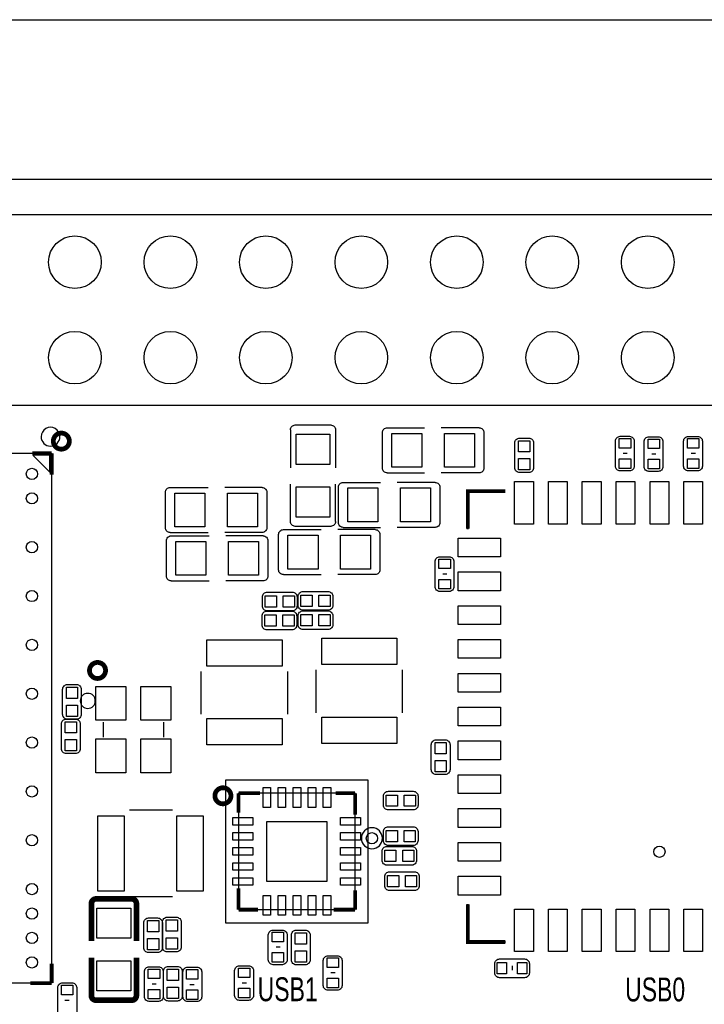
# Model space of a CAD drawing. Extents: x -53.1 to 28.6, y -15.5 to 32.9.
# Tile 9 of 10: x -9.5 to 8.7, y 4.1 to 30.3. Entities that reach past the tile are written whole.
import ezdxf

# ---------------------------------------------------------------- set-up
doc = ezdxf.new("R2010")
doc.units = 0
for name, color, linetype in [('BG_DIMENSION', 85, 'CONTINUOUS'), ('BG_OUTLINE', 254, 'CONTINUOUS'), ('BG_SILKSCREEN_TOP', 3, 'CONTINUOUS'), ('PG_SILKSCREEN_TOP', 6, 'CONTINUOUS'), ('PIN_TOP', 80, 'CONTINUOUS')]:
    doc.layers.add(name, color=color, linetype=linetype)

msp = doc.modelspace()

# ---------------------------------------------------------------- linework, layer by layer
at = {"layer": 'BG_DIMENSION'}
msp.add_lwpolyline([(-11.55954, 30.310582), (20.624292, 30.310582)], dxfattribs=at)
at = {"layer": 'BG_OUTLINE'}
msp.add_lwpolyline([(-42.343832, -3.940302), (18.592292, -3.940302, 0.414214), (20.624292, -1.908302), (20.624292, 24.027638, 0.414214), (18.592292, 26.059638), (-42.343832, 26.059638, 0.414214), (-44.375832, 24.027638), (-44.375832, -1.908302, 0.414214), (-42.343832, -3.940302)], format="xyb", dxfattribs=at)
at = {"layer": 'BG_SILKSCREEN_TOP', "const_width": 0.127}
for points in [[(-8.201914, 19.094704, 1.000173), (-8.629396, 19.09445, 0.999827), (-8.201914, 19.094704)], [(-7.239, 12.991846, 1.000173), (-7.666482, 12.991592, 0.999827), (-7.239, 12.991846)], [(-3.902964, 9.65581, 1.000173), (-4.330446, 9.655556, 0.999827), (-3.902964, 9.65581)]]:
    msp.add_lwpolyline(points, format="xyb", dxfattribs=at)
at = {"layer": 'BG_SILKSCREEN_TOP'}
for points, const_width in [([(-9.189212, 18.772632), (-8.673338, 18.772632)], 0.09906), ([(-8.673338, 18.772632), (-8.673338, 18.204942)], 0.09906), ([(2.394712, 17.764252), (3.395472, 17.764252)], 0.09906), ([(2.394712, 16.763492), (2.394712, 17.764252)], 0.09906), ([(2.394712, 17.764252), (3.395472, 17.764252)], 0.0508), ([(2.394712, 16.745712), (2.394712, 17.764252)], 0.0508), ([(-3.699002, 9.21004), (-3.699002, 9.725914)], 0.09906), ([(-3.699002, 9.725914), (-3.131312, 9.725914)], 0.09906), ([(-1.11506, 9.725914), (-0.599186, 9.725914)], 0.09906), ([(-0.599186, 9.725914), (-0.599186, 9.158224)], 0.09906), ([(-3.699002, 6.626098), (-3.699002, 7.193788)], 0.09906), ([(-0.599186, 7.141972), (-0.599186, 6.626098)], 0.09906), ([(2.394712, 5.765292), (2.394712, 6.766052)], 0.09906), ([(-3.183128, 6.626098), (-3.699002, 6.626098)], 0.09906), ([(-0.599186, 6.626098), (-1.166876, 6.626098)], 0.09906), ([(2.394712, 5.765292), (2.394712, 6.773672)], 0.0508), ([(3.395472, 5.765292), (2.394712, 5.765292)], 0.09906), ([(3.403092, 5.765292), (2.394712, 5.765292)], 0.0508), ([(-8.673338, 5.188458), (-8.673338, 4.672584)], 0.09906), ([(-8.673338, 4.672584), (-9.241028, 4.672584)], 0.09906)]:
    msp.add_lwpolyline(points, dxfattribs=dict(at, const_width=const_width))
at = {"layer": 'PG_SILKSCREEN_TOP'}
for points in [[(-37.264848, 25.126442), (13.535152, 25.126442), (13.535152, 20.046442), (-4.244848, 20.046442)], [(-4.244848, 20.046442), (-37.264848, 20.046442), (-37.264848, 25.126442)], [(-2.32156, 19.397472), (-2.32156, 18.388076)], [(-2.19456, 19.524472), (-1.24968, 19.524472)], [(-1.12268, 19.397472), (-1.12268, 18.388076)], [(0.255524, 19.449288), (1.248156, 19.449288)], [(2.699004, 19.449288), (1.689608, 19.449288)], [(0.128524, 18.377408), (0.128524, 19.322288)], [(2.826004, 19.322288), (2.826004, 18.377408)], [(-8.673338, 18.772632), (-8.673338, 4.672584), (-20.77339, 4.672584), (-20.77339, 18.772632), (-8.673338, 18.772632)], [(6.639052, 18.765266), (6.529832, 18.765266)], [(7.403592, 18.751042), (7.294372, 18.751042)], [(8.451596, 18.763996), (8.342376, 18.763996)], [(0.255524, 18.250408), (1.248156, 18.250408)], [(2.699004, 18.250408), (1.689608, 18.250408)], [(4.017772, 18.258536), (3.779012, 18.258536)], [(6.698234, 18.30324), (6.452362, 18.30324)], [(7.462774, 18.289016), (7.216902, 18.289016)], [(8.510778, 18.30197), (8.264906, 18.30197)], [(-5.520436, 17.861788), (-4.51104, 17.861788)], [(-3.076956, 17.861788), (-4.069588, 17.861788)], [(-2.32156, 16.953992), (-2.32156, 17.946624)], [(-1.12268, 16.953992), (-1.12268, 17.946624)], [(-1.044702, 16.92529), (-1.044702, 17.87017)], [(-0.917702, 17.99717), (0.07493, 17.99717)], [(1.525778, 17.99717), (0.516382, 17.99717)], [(1.652778, 17.87017), (1.652778, 16.92529)], [(-5.647436, 16.789908), (-5.647436, 17.734788)], [(-2.949956, 17.734788), (-2.949956, 16.789908)], [(-1.24968, 16.826992), (-2.19456, 16.826992)], [(-0.917702, 16.79829), (0.07493, 16.79829)], [(1.525778, 16.79829), (0.516382, 16.79829)], [(-5.520436, 16.662908), (-4.51104, 16.662908)], [(-5.493004, 16.573246), (-4.483608, 16.573246)], [(-3.076956, 16.662908), (-4.069588, 16.662908)], [(-3.049524, 16.573246), (-4.042156, 16.573246)], [(-2.636012, 15.668244), (-2.636012, 16.613124)], [(-2.509012, 16.740124), (-1.499616, 16.740124)], [(-0.065532, 16.740124), (-1.058164, 16.740124)], [(0.061468, 16.613124), (0.061468, 15.668244)], [(-5.620004, 15.501366), (-5.620004, 16.446246)], [(-2.922524, 16.446246), (-2.922524, 15.501366)], [(-2.509012, 15.541244), (-1.499616, 15.541244)], [(-0.065532, 15.541244), (-1.058164, 15.541244)], [(1.841754, 15.556992), (1.732534, 15.556992)], [(-5.493004, 15.374366), (-4.483608, 15.374366)], [(-3.049524, 15.374366), (-4.042156, 15.374366)], [(-3.065018, 14.708378), (-3.065018, 14.947138)], [(-1.1938, 14.96187), (-1.1938, 14.72311)], [(1.900936, 15.094966), (1.655064, 15.094966)], [(-3.073146, 14.201394), (-3.073146, 14.440154)], [(-1.194562, 14.447012), (-1.194562, 14.208252)], [(-4.692396, 11.825732), (-4.692396, 12.966446)], [(-2.392172, 11.825732), (-2.392172, 12.966446)], [(-1.638554, 11.865356), (-1.638554, 13.00607)], [(0.66167, 11.865356), (0.66167, 13.00607)], [(-8.252206, 12.615926), (-8.013446, 12.615926)], [(-7.300214, 11.618468), (-7.300214, 11.218418)], [(-5.700014, 11.618468), (-5.700014, 11.218418)], [(1.556258, 11.143996), (1.795018, 11.143996)], [(-8.042656, 10.780014), (-8.281416, 10.780014)], [(-4.049014, 10.075926), (-4.049014, 6.276086)], [(-0.249174, 10.075926), (-4.049014, 10.075926)], [(-0.249174, 6.276086), (-0.249174, 10.075926)], [(-3.699002, 9.725914), (-3.699002, 6.626098)], [(-0.599186, 9.725914), (-3.699002, 9.725914)], [(-0.599186, 6.626098), (-0.599186, 9.725914)], [(0.154178, 9.407906), (0.154178, 9.646666)], [(-5.460746, 9.26973), (-6.60146, 9.26973)], [(0.153162, 8.465312), (0.153162, 8.704072)], [(1.035812, 8.180578), (1.035812, 7.941818)], [(0.188214, 7.263638), (0.188214, 7.502398)], [(-5.460746, 6.969506), (-6.60146, 6.969506)], [(-3.699002, 6.626098), (-0.599186, 6.626098)], [(-6.095492, 6.405372), (-5.856732, 6.405372)], [(-5.597398, 6.42366), (-5.358638, 6.42366)], [(-4.049014, 6.276086), (-0.249174, 6.276086)], [(-2.595372, 5.623306), (-2.704592, 5.623306)], [(-5.053584, 5.098288), (-4.807712, 5.098288)], [(-2.53619, 5.16128), (-2.782062, 5.16128)], [(-1.92786, 5.159756), (-2.16662, 5.159756)], [(3.574796, 5.128006), (3.574796, 5.018786)], [(4.036822, 5.187188), (4.036822, 4.941316)], [(-1.133602, 4.942332), (-1.242822, 4.942332)], [(-8.379968, 4.681474), (-8.134096, 4.681474)], [(-5.891784, 4.645914), (-6.001004, 4.645914)], [(-4.994402, 4.636262), (-4.885182, 4.636262)], [(-3.491484, 4.673346), (-3.600704, 4.673346)], [(-1.07442, 4.480306), (-1.320292, 4.480306)], [(-8.320786, 4.219448), (-8.211566, 4.219448)], [(-5.329682, 4.194556), (-5.568442, 4.194556)], [(-3.432302, 4.21132), (-3.678174, 4.21132)], [(-5.832602, 4.183888), (-6.078474, 4.183888)]]:
    msp.add_lwpolyline(points, dxfattribs=at)
for points in [[(-8.453374, 19.21256, 1.000192), (-8.953246, 19.21256, 0.999808), (-8.453374, 19.21256)], [(-2.32156, 19.397472, -0.414214), (-2.19456, 19.524472)], [(-1.24968, 19.524472, -0.414214), (-1.12268, 19.397472)], [(0.128524, 19.322288, -0.414214), (0.255524, 19.449288)], [(2.699004, 19.449288, -0.414214), (2.826004, 19.322288)], [(3.649472, 18.388076), (3.649472, 19.048476, -0.42804), (3.779012, 19.178016)], [(3.779012, 19.178016), (4.017772, 19.178016, -0.42804), (4.147312, 19.048476)], [(6.325362, 18.43024), (6.325362, 19.096228, -0.414214), (6.452362, 19.223228)], [(6.452362, 19.223228), (6.698234, 19.223228, -0.414214), (6.825234, 19.096228)], [(7.089902, 18.416016), (7.089902, 19.082004, -0.414214), (7.216902, 19.209004)], [(7.216902, 19.209004), (7.462774, 19.209004, -0.414214), (7.589774, 19.082004)], [(8.137906, 18.42897), (8.137906, 19.094958, -0.414214), (8.264906, 19.221958)], [(8.264906, 19.221958), (8.510778, 19.221958, -0.414214), (8.637778, 19.094958)], [(4.147312, 19.048476), (4.147312, 18.388076, -0.42804), (4.017772, 18.258536)], [(6.825234, 19.096228), (6.825234, 18.43024, -0.414214), (6.698234, 18.30324)], [(7.589774, 19.082004), (7.589774, 18.416016, -0.414214), (7.462774, 18.289016)], [(8.637778, 19.094958), (8.637778, 18.42897, -0.414214), (8.510778, 18.30197)], [(0.255524, 18.250408, -0.414214), (0.128524, 18.377408)], [(2.826004, 18.377408, -0.414214), (2.699004, 18.250408)], [(3.779012, 18.258536, -0.42804), (3.649472, 18.388076)], [(6.452362, 18.30324, -0.414214), (6.325362, 18.43024)], [(7.216902, 18.289016, -0.414214), (7.089902, 18.416016)], [(8.264906, 18.30197, -0.414214), (8.137906, 18.42897)], [(-5.647436, 17.734788, -0.414214), (-5.520436, 17.861788)], [(-3.076956, 17.861788, -0.414214), (-2.949956, 17.734788)], [(-1.044702, 17.87017, -0.414214), (-0.917702, 17.99717)], [(1.525778, 17.99717, -0.414214), (1.652778, 17.87017)], [(-5.520436, 16.662908, -0.414214), (-5.647436, 16.789908)], [(-2.949956, 16.789908, -0.414214), (-3.076956, 16.662908)], [(-2.19456, 16.826992, -0.414214), (-2.32156, 16.953992)], [(-1.12268, 16.953992, -0.414214), (-1.24968, 16.826992)], [(-0.917702, 16.79829, -0.414214), (-1.044702, 16.92529)], [(1.652778, 16.92529, -0.414214), (1.525778, 16.79829)], [(-5.620004, 16.446246, -0.414214), (-5.493004, 16.573246)], [(-3.049524, 16.573246, -0.414214), (-2.922524, 16.446246)], [(-2.636012, 16.613124, -0.414214), (-2.509012, 16.740124)], [(-0.065532, 16.740124, -0.414214), (0.061468, 16.613124)], [(1.528064, 15.221966), (1.528064, 15.887954, -0.414214), (1.655064, 16.014954)], [(1.655064, 16.014954), (1.900936, 16.014954, -0.414214), (2.027936, 15.887954)], [(2.027936, 15.887954), (2.027936, 15.221966, -0.414214), (1.900936, 15.094966)], [(-5.493004, 15.374366, -0.414214), (-5.620004, 15.501366)], [(-2.922524, 15.501366, -0.414214), (-3.049524, 15.374366)], [(-2.509012, 15.541244, -0.414214), (-2.636012, 15.668244)], [(0.061468, 15.668244, -0.414214), (-0.065532, 15.541244)], [(1.655064, 15.094966, -0.414214), (1.528064, 15.221966)], [(-3.065018, 14.947138, -0.42804), (-2.935478, 15.076678)], [(-2.935478, 15.076678), (-2.275078, 15.076678, -0.42804), (-2.145538, 14.947138)], [(-2.145538, 14.947138), (-2.145538, 14.708378, -0.42804), (-2.275078, 14.578838)], [(-2.11328, 14.72311), (-2.11328, 14.96187, -0.42804), (-1.98374, 15.09141)], [(-1.98374, 15.09141), (-1.32334, 15.09141, -0.42804), (-1.1938, 14.96187)], [(-2.275078, 14.578838), (-2.935478, 14.578838, -0.42804), (-3.065018, 14.708378)], [(-1.32334, 14.59357), (-1.98374, 14.59357, -0.42804), (-2.11328, 14.72311)], [(-1.1938, 14.72311, -0.42804), (-1.32334, 14.59357)], [(-3.073146, 14.440154, -0.42804), (-2.943606, 14.569694)], [(-2.943606, 14.569694), (-2.283206, 14.569694, -0.42804), (-2.153666, 14.440154)], [(-2.153666, 14.440154), (-2.153666, 14.201394, -0.42804), (-2.283206, 14.071854)], [(-2.114042, 14.208252), (-2.114042, 14.447012, -0.42804), (-1.984502, 14.576552)], [(-1.984502, 14.576552), (-1.324102, 14.576552, -0.42804), (-1.194562, 14.447012)], [(-2.283206, 14.071854), (-2.943606, 14.071854, -0.42804), (-3.073146, 14.201394)], [(-1.324102, 14.078712), (-1.984502, 14.078712, -0.42804), (-2.114042, 14.208252)], [(-1.194562, 14.208252, -0.42804), (-1.324102, 14.078712)], [(-8.381746, 11.825986), (-8.381746, 12.486386, -0.42804), (-8.252206, 12.615926)], [(-8.013446, 12.615926, -0.42804), (-7.883906, 12.486386)], [(-7.883906, 12.486386), (-7.883906, 11.825986, -0.42804), (-8.013446, 11.696446)], [(-7.511288, 12.182602, 1), (-7.911084, 12.182602, 1), (-7.511288, 12.182602)], [(-8.013446, 11.696446), (-8.252206, 11.696446, -0.42804), (-8.381746, 11.825986)], [(-8.410956, 10.909554), (-8.410956, 11.569954, -0.42804), (-8.281416, 11.699494)], [(-8.281416, 11.699494), (-8.042656, 11.699494, -0.42804), (-7.913116, 11.569954)], [(-7.913116, 11.569954), (-7.913116, 10.909554, -0.42804), (-8.042656, 10.780014)], [(1.426718, 10.354056), (1.426718, 11.014456, -0.42804), (1.556258, 11.143996)], [(1.795018, 11.143996, -0.42804), (1.924558, 11.014456)], [(1.924558, 11.014456), (1.924558, 10.354056, -0.42804), (1.795018, 10.224516)], [(-8.281416, 10.780014, -0.42804), (-8.410956, 10.909554)], [(1.795018, 10.224516), (1.556258, 10.224516, -0.42804), (1.426718, 10.354056)], [(-3.869182, 9.656064, 1), (-4.369054, 9.656064, 1), (-3.869182, 9.656064)], [(0.154178, 9.646666, -0.42804), (0.283718, 9.776206)], [(0.283718, 9.776206), (0.944118, 9.776206, -0.42804), (1.073658, 9.646666)], [(1.073658, 9.646666), (1.073658, 9.407906, -0.42804), (0.944118, 9.278366)], [(0.944118, 9.278366), (0.283718, 9.278366, -0.42804), (0.154178, 9.407906)], [(0.126492, 8.525764, 1), (-0.433324, 8.525764, 1), (0.126492, 8.525764)], [(0.153162, 8.704072, -0.42804), (0.282702, 8.833612)], [(0.282702, 8.833612), (0.943102, 8.833612, -0.42804), (1.072642, 8.704072)], [(1.072642, 8.704072), (1.072642, 8.465312, -0.42804), (0.943102, 8.335772)], [(0.943102, 8.335772), (0.282702, 8.335772, -0.42804), (0.153162, 8.465312)], [(0.116332, 7.941818), (0.116332, 8.180578, -0.42804), (0.245872, 8.310118)], [(0.245872, 8.310118), (0.906272, 8.310118, -0.42804), (1.035812, 8.180578)], [(0.906272, 7.812278), (0.245872, 7.812278, -0.42804), (0.116332, 7.941818)], [(1.035812, 7.941818, -0.42804), (0.906272, 7.812278)], [(0.188214, 7.502398, -0.42804), (0.317754, 7.631938)], [(0.317754, 7.631938), (0.978154, 7.631938, -0.42804), (1.107694, 7.502398)], [(1.107694, 7.502398), (1.107694, 7.263638, -0.42804), (0.978154, 7.134098)], [(0.978154, 7.134098), (0.317754, 7.134098, -0.42804), (0.188214, 7.263638)], [(-6.225032, 5.615432), (-6.225032, 6.275832, -0.42804), (-6.095492, 6.405372)], [(-5.856732, 6.405372, -0.42804), (-5.727192, 6.275832)], [(-5.726938, 5.63372), (-5.726938, 6.29412, -0.42804), (-5.597398, 6.42366)], [(-5.358638, 6.42366, -0.42804), (-5.229098, 6.29412)], [(-5.229098, 6.29412), (-5.229098, 5.63372, -0.42804), (-5.358638, 5.50418)], [(-5.727192, 6.275832), (-5.727192, 5.615432, -0.42804), (-5.856732, 5.485892)], [(-2.909062, 5.28828), (-2.909062, 5.954268, -0.414214), (-2.782062, 6.081268)], [(-2.782062, 6.081268), (-2.53619, 6.081268, -0.414214), (-2.40919, 5.954268)], [(-2.29616, 5.289296), (-2.29616, 5.949696, -0.42804), (-2.16662, 6.079236)], [(-2.16662, 6.079236), (-1.92786, 6.079236, -0.42804), (-1.79832, 5.949696)], [(-2.40919, 5.954268), (-2.40919, 5.28828, -0.414214), (-2.53619, 5.16128)], [(-1.79832, 5.949696), (-1.79832, 5.289296, -0.42804), (-1.92786, 5.159756)], [(-5.856732, 5.485892), (-6.095492, 5.485892, -0.42804), (-6.225032, 5.615432)], [(-5.358638, 5.50418), (-5.597398, 5.50418, -0.42804), (-5.726938, 5.63372)], [(-2.782062, 5.16128, -0.414214), (-2.909062, 5.28828)], [(-2.16662, 5.159756, -0.42804), (-2.29616, 5.289296)], [(-1.447292, 4.607306), (-1.447292, 5.273294, -0.414214), (-1.320292, 5.400294)], [(-1.320292, 5.400294), (-1.07442, 5.400294, -0.414214), (-0.94742, 5.273294)], [(-0.94742, 5.273294), (-0.94742, 4.607306, -0.414214), (-1.07442, 4.480306)], [(3.116834, 4.941316), (3.116834, 5.187188, -0.414214), (3.243834, 5.314188)], [(3.243834, 5.314188), (3.909822, 5.314188, -0.414214), (4.036822, 5.187188)], [(-6.205474, 4.310888), (-6.205474, 4.976876, -0.414214), (-6.078474, 5.103876)], [(-6.078474, 5.103876), (-5.832602, 5.103876, -0.414214), (-5.705602, 4.976876)], [(-5.697982, 4.324096), (-5.697982, 4.984496, -0.42804), (-5.568442, 5.114036)], [(-5.568442, 5.114036), (-5.329682, 5.114036, -0.42804), (-5.200142, 4.984496)], [(-5.200142, 4.984496), (-5.200142, 4.324096, -0.42804), (-5.329682, 4.194556)], [(-5.180584, 4.3053), (-5.180584, 4.971288, -0.414214), (-5.053584, 5.098288)], [(-4.807712, 5.098288, -0.414214), (-4.680712, 4.971288)], [(-3.805174, 4.33832), (-3.805174, 5.004308, -0.414214), (-3.678174, 5.131308)], [(-3.678174, 5.131308), (-3.432302, 5.131308, -0.414214), (-3.305302, 5.004308)], [(-3.305302, 5.004308), (-3.305302, 4.33832, -0.414214), (-3.432302, 4.21132)], [(-5.705602, 4.976876), (-5.705602, 4.310888, -0.414214), (-5.832602, 4.183888)], [(-4.680712, 4.971288), (-4.680712, 4.3053, -0.414214), (-4.807712, 4.1783)], [(3.909822, 4.814316), (3.243834, 4.814316, -0.414214), (3.116834, 4.941316)], [(4.036822, 4.941316, -0.414214), (3.909822, 4.814316)], [(-8.506968, 3.888486), (-8.506968, 4.554474, -0.414214), (-8.379968, 4.681474)], [(-8.134096, 4.681474, -0.414214), (-8.007096, 4.554474)], [(-8.007096, 4.554474), (-8.007096, 3.888486, -0.414214), (-8.134096, 3.761486)], [(-1.320292, 4.480306, -0.414214), (-1.447292, 4.607306)], [(-6.078474, 4.183888, -0.414214), (-6.205474, 4.310888)], [(-5.568442, 4.194556, -0.42804), (-5.697982, 4.324096)], [(-4.807712, 4.1783), (-5.053584, 4.1783, -0.414214), (-5.180584, 4.3053)], [(-3.678174, 4.21132, -0.414214), (-3.805174, 4.33832)]]:
    msp.add_lwpolyline(points, format="xyb", dxfattribs=at)
msp.add_lwpolyline([(-8.723376, 18.722594), (-9.173464, 18.722594), (-8.723376, 18.272506)], close=True, dxfattribs=at)
msp.add_lwpolyline([(-8.723376, 18.722594), (-9.173464, 18.722594), (-8.723376, 18.272506)], close=True, dxfattribs=at)
for points, const_width in [([(2.394712, 16.763492), (2.394712, 17.764252), (3.395472, 17.764252)], 0.09906), ([(-7.617206, 6.78561), (-7.617206, 5.792978)], 0.150114), ([(-7.490206, 6.91261), (-6.545326, 6.91261)], 0.150114), ([(-6.418326, 6.78561), (-6.418326, 5.792978)], 0.150114), ([(3.395472, 5.765292), (2.394712, 5.765292), (2.394712, 6.766052)], 0.09906), ([(-7.617206, 4.34213), (-7.617206, 5.351526)], 0.150114), ([(-6.418326, 4.34213), (-6.418326, 5.351526)], 0.150114), ([(-6.545326, 4.21513), (-7.490206, 4.21513)], 0.150114)]:
    msp.add_lwpolyline(points, dxfattribs=dict(at, const_width=const_width))
at = {"layer": 'PG_SILKSCREEN_TOP', "const_width": 0.150114}
for points in [[(-7.617206, 6.78561, -0.414214), (-7.490206, 6.91261)], [(-6.545326, 6.91261, -0.414214), (-6.418326, 6.78561)], [(-7.490206, 4.21513, -0.414214), (-7.617206, 4.34213)], [(-6.418326, 4.34213, -0.414214), (-6.545326, 4.21513)]]:
    msp.add_lwpolyline(points, format="xyb", dxfattribs=at)
at = {"layer": 'PIN_TOP'}
for points in [[(-2.172081, 19.275806), (-1.272159, 19.275806), (-1.272159, 18.475706), (-2.172081, 18.475706)], [(1.17729, 19.299809), (1.17729, 18.399887), (0.37719, 18.399887), (0.37719, 19.299809)], [(2.577338, 19.299809), (2.577338, 18.399887), (1.777238, 18.399887), (1.777238, 19.299809)], [(6.733032, 18.910808), (6.428232, 18.910808), (6.428232, 19.164808), (6.733032, 19.164808)], [(7.497572, 18.896584), (7.192772, 18.896584), (7.192772, 19.150584), (7.497572, 19.150584)], [(8.545576, 18.909538), (8.240776, 18.909538), (8.240776, 19.163538), (8.545576, 19.163538)], [(4.048252, 18.807176), (3.748532, 18.807176), (3.748532, 19.106896), (4.048252, 19.106896)], [(4.048252, 18.329656), (3.748532, 18.329656), (3.748532, 18.629376), (4.048252, 18.629376)], [(6.733032, 18.370804), (6.428232, 18.370804), (6.428232, 18.624804), (6.733032, 18.624804)], [(7.497572, 18.35658), (7.192772, 18.35658), (7.192772, 18.61058), (7.497572, 18.61058)], [(8.545576, 18.369534), (8.240776, 18.369534), (8.240776, 18.623534), (8.545576, 18.623534)], [(-2.172081, 17.875758), (-1.272159, 17.875758), (-1.272159, 17.075658), (-2.172081, 17.075658)], [(0.004064, 17.847691), (0.004064, 16.947769), (-0.796036, 16.947769), (-0.796036, 17.847691)], [(1.404112, 17.847691), (1.404112, 16.947769), (0.604012, 16.947769), (0.604012, 17.847691)], [(3.643376, 18.019395), (4.143248, 18.019395), (4.143248, 16.889349), (3.643376, 16.889349)], [(4.545076, 18.019395), (5.044948, 18.019395), (5.044948, 16.889349), (4.545076, 16.889349)], [(5.444236, 18.019395), (5.944108, 18.019395), (5.944108, 16.889349), (5.444236, 16.889349)], [(6.343396, 18.019395), (6.843268, 18.019395), (6.843268, 16.889349), (6.343396, 16.889349)], [(7.245096, 18.019395), (7.744968, 18.019395), (7.744968, 16.889349), (7.245096, 16.889349)], [(8.144256, 18.019395), (8.644128, 18.019395), (8.644128, 16.889349), (8.144256, 16.889349)], [(-5.39877, 16.81226), (-5.39877, 17.712182), (-4.59867, 17.712182), (-4.59867, 16.81226)], [(-3.998722, 16.81226), (-3.998722, 17.712182), (-3.198622, 17.712182), (-3.198622, 16.81226)], [(-2.387346, 15.690596), (-2.387346, 16.590518), (-1.587246, 16.590518), (-1.587246, 15.690596)], [(-0.987298, 15.690596), (-0.987298, 16.590518), (-0.187198, 16.590518), (-0.187198, 15.690596)], [(3.269615, 16.515588), (3.269615, 16.015716), (2.139569, 16.015716), (2.139569, 16.515588)], [(-5.371338, 15.523718), (-5.371338, 16.42364), (-4.571238, 16.42364), (-4.571238, 15.523718)], [(-3.97129, 15.523718), (-3.97129, 16.42364), (-3.17119, 16.42364), (-3.17119, 15.523718)], [(1.935734, 15.702534), (1.630934, 15.702534), (1.630934, 15.956534), (1.935734, 15.956534)], [(3.269615, 15.613888), (3.269615, 15.114016), (2.139569, 15.114016), (2.139569, 15.613888)], [(1.935734, 15.16253), (1.630934, 15.16253), (1.630934, 15.41653), (1.935734, 15.41653)], [(-2.993898, 14.677898), (-2.993898, 14.977618), (-2.694178, 14.977618), (-2.694178, 14.677898)], [(-2.516378, 14.677898), (-2.516378, 14.977618), (-2.216658, 14.977618), (-2.216658, 14.677898)], [(-1.74244, 14.99235), (-1.74244, 14.69263), (-2.04216, 14.69263), (-2.04216, 14.99235)], [(-1.26492, 14.99235), (-1.26492, 14.69263), (-1.56464, 14.69263), (-1.56464, 14.99235)], [(3.269615, 14.714728), (3.269615, 14.214856), (2.139569, 14.214856), (2.139569, 14.714728)], [(-3.002026, 14.170914), (-3.002026, 14.470634), (-2.702306, 14.470634), (-2.702306, 14.170914)], [(-2.524506, 14.170914), (-2.524506, 14.470634), (-2.224786, 14.470634), (-2.224786, 14.170914)], [(-1.743202, 14.477492), (-1.743202, 14.177772), (-2.042922, 14.177772), (-2.042922, 14.477492)], [(-1.265682, 14.477492), (-1.265682, 14.177772), (-1.565402, 14.177772), (-1.565402, 14.477492)], [(-2.542286, 13.11021), (-4.542282, 13.11021), (-4.542282, 13.810234), (-2.542286, 13.810234)], [(0.511556, 13.149834), (-1.48844, 13.149834), (-1.48844, 13.849858), (0.511556, 13.849858)], [(3.269615, 13.815568), (3.269615, 13.315696), (2.139569, 13.315696), (2.139569, 13.815568)], [(3.269615, 12.913868), (3.269615, 12.413996), (2.139569, 12.413996), (2.139569, 12.913868)], [(-8.282686, 12.544806), (-7.982966, 12.544806), (-7.982966, 12.245086), (-8.282686, 12.245086)], [(-7.500874, 12.568301), (-6.700774, 12.568301), (-6.700774, 11.668379), (-7.500874, 11.668379)], [(-6.299454, 12.568301), (-5.499354, 12.568301), (-5.499354, 11.668379), (-6.299454, 11.668379)], [(-8.282686, 12.067286), (-7.982966, 12.067286), (-7.982966, 11.767566), (-8.282686, 11.767566)], [(3.269615, 12.014708), (3.269615, 11.514836), (2.139569, 11.514836), (2.139569, 12.014708)], [(-8.012176, 11.328654), (-8.311896, 11.328654), (-8.311896, 11.628374), (-8.012176, 11.628374)], [(-2.542286, 11.010138), (-4.542282, 11.010138), (-4.542282, 11.710162), (-2.542286, 11.710162)], [(0.511556, 11.049762), (-1.48844, 11.049762), (-1.48844, 11.749786), (0.511556, 11.749786)], [(-8.012176, 10.851134), (-8.311896, 10.851134), (-8.311896, 11.150854), (-8.012176, 11.150854)], [(-7.500874, 11.168507), (-6.700774, 11.168507), (-6.700774, 10.268585), (-7.500874, 10.268585)], [(-6.299454, 11.168507), (-5.499354, 11.168507), (-5.499354, 10.268585), (-6.299454, 10.268585)], [(1.525778, 11.072876), (1.825498, 11.072876), (1.825498, 10.773156), (1.525778, 10.773156)], [(3.269615, 11.115548), (3.269615, 10.615676), (2.139569, 10.615676), (2.139569, 11.115548)], [(1.525778, 10.595356), (1.825498, 10.595356), (1.825498, 10.295636), (1.525778, 10.295636)], [(3.269615, 10.213848), (3.269615, 9.713976), (2.139569, 9.713976), (2.139569, 10.213848)], [(-2.848864, 9.876536), (-2.848864, 9.345676), (-3.049524, 9.345676), (-3.049524, 9.876536)], [(-2.448814, 9.876536), (-2.448814, 9.345676), (-2.649474, 9.345676), (-2.649474, 9.876536)], [(-2.048764, 9.876536), (-2.048764, 9.345676), (-2.249424, 9.345676), (-2.249424, 9.876536)], [(-1.648714, 9.876536), (-1.648714, 9.345676), (-1.849374, 9.345676), (-1.849374, 9.876536)], [(-1.248664, 9.876536), (-1.248664, 9.345676), (-1.449324, 9.345676), (-1.449324, 9.876536)], [(0.225298, 9.377426), (0.225298, 9.677146), (0.525018, 9.677146), (0.525018, 9.377426)], [(0.702818, 9.377426), (0.702818, 9.677146), (1.002538, 9.677146), (1.002538, 9.377426)], [(3.269615, 9.314688), (3.269615, 8.814816), (2.139569, 8.814816), (2.139569, 9.314688)], [(-6.745224, 9.119616), (-6.745224, 7.11962), (-7.445248, 7.11962), (-7.445248, 9.119616)], [(-4.645152, 9.119616), (-4.645152, 7.11962), (-5.345176, 7.11962), (-5.345176, 9.119616)], [(-3.849624, 8.875776), (-3.849624, 9.076436), (-3.318764, 9.076436), (-3.318764, 8.875776)], [(-2.949194, 7.375906), (-2.949194, 8.976106), (-1.348994, 8.976106), (-1.348994, 7.375906)], [(-0.461264, 9.076436), (-0.461264, 8.875776), (-0.992124, 8.875776), (-0.992124, 9.076436)], [(-3.849624, 8.475726), (-3.849624, 8.676386), (-3.318764, 8.676386), (-3.318764, 8.475726)], [(-0.461264, 8.676386), (-0.461264, 8.475726), (-0.992124, 8.475726), (-0.992124, 8.676386)], [(0.224282, 8.434832), (0.224282, 8.734552), (0.524002, 8.734552), (0.524002, 8.434832)], [(0.701802, 8.434832), (0.701802, 8.734552), (1.001522, 8.734552), (1.001522, 8.434832)], [(3.269615, 8.415528), (3.269615, 7.915656), (2.139569, 7.915656), (2.139569, 8.415528)], [(-3.849624, 8.075676), (-3.849624, 8.276336), (-3.318764, 8.276336), (-3.318764, 8.075676)], [(-0.461264, 8.276336), (-0.461264, 8.075676), (-0.992124, 8.075676), (-0.992124, 8.276336)], [(0.487172, 8.211058), (0.487172, 7.911338), (0.187452, 7.911338), (0.187452, 8.211058)], [(0.964692, 8.211058), (0.964692, 7.911338), (0.664972, 7.911338), (0.664972, 8.211058)], [(-3.849624, 7.675626), (-3.849624, 7.876286), (-3.318764, 7.876286), (-3.318764, 7.675626)], [(-0.461264, 7.876286), (-0.461264, 7.675626), (-0.992124, 7.675626), (-0.992124, 7.876286)], [(-3.849624, 7.275576), (-3.849624, 7.476236), (-3.318764, 7.476236), (-3.318764, 7.275576)], [(-0.461264, 7.476236), (-0.461264, 7.275576), (-0.992124, 7.275576), (-0.992124, 7.476236)], [(0.259334, 7.233158), (0.259334, 7.532878), (0.559054, 7.532878), (0.559054, 7.233158)], [(0.736854, 7.233158), (0.736854, 7.532878), (1.036574, 7.532878), (1.036574, 7.233158)], [(3.269615, 7.513828), (3.269615, 7.013956), (2.139569, 7.013956), (2.139569, 7.513828)], [(-3.049524, 6.475476), (-3.049524, 7.006336), (-2.848864, 7.006336), (-2.848864, 6.475476)], [(-2.649474, 6.475476), (-2.649474, 7.006336), (-2.448814, 7.006336), (-2.448814, 6.475476)], [(-2.249424, 6.475476), (-2.249424, 7.006336), (-2.048764, 7.006336), (-2.048764, 6.475476)], [(-1.849374, 6.475476), (-1.849374, 7.006336), (-1.648714, 7.006336), (-1.648714, 6.475476)], [(-1.449324, 6.475476), (-1.449324, 7.006336), (-1.248664, 7.006336), (-1.248664, 6.475476)], [(-6.567805, 5.863844), (-7.467727, 5.863844), (-7.467727, 6.663944), (-6.567805, 6.663944)], [(3.643376, 6.640195), (4.143248, 6.640195), (4.143248, 5.510149), (3.643376, 5.510149)], [(4.545076, 6.640195), (5.044948, 6.640195), (5.044948, 5.510149), (4.545076, 5.510149)], [(5.444236, 6.640195), (5.944108, 6.640195), (5.944108, 5.510149), (5.444236, 5.510149)], [(6.343396, 6.640195), (6.843268, 6.640195), (6.843268, 5.510149), (6.343396, 5.510149)], [(7.245096, 6.640195), (7.744968, 6.640195), (7.744968, 5.510149), (7.245096, 5.510149)], [(8.144256, 6.640195), (8.644128, 6.640195), (8.644128, 5.510149), (8.144256, 5.510149)], [(-6.125972, 6.334252), (-5.826252, 6.334252), (-5.826252, 6.034532), (-6.125972, 6.034532)], [(-5.627878, 6.35254), (-5.328158, 6.35254), (-5.328158, 6.05282), (-5.627878, 6.05282)], [(-6.125972, 5.856732), (-5.826252, 5.856732), (-5.826252, 5.557012), (-6.125972, 5.557012)], [(-5.627878, 5.87502), (-5.328158, 5.87502), (-5.328158, 5.5753), (-5.627878, 5.5753)], [(-2.501392, 5.768848), (-2.806192, 5.768848), (-2.806192, 6.022848), (-2.501392, 6.022848)], [(-1.89738, 5.708396), (-2.1971, 5.708396), (-2.1971, 6.008116), (-1.89738, 6.008116)], [(-1.89738, 5.230876), (-2.1971, 5.230876), (-2.1971, 5.530596), (-1.89738, 5.530596)], [(-6.567805, 4.463796), (-7.467727, 4.463796), (-7.467727, 5.263896), (-6.567805, 5.263896)], [(-2.501392, 5.228844), (-2.806192, 5.228844), (-2.806192, 5.482844), (-2.501392, 5.482844)], [(-1.039622, 5.087874), (-1.344422, 5.087874), (-1.344422, 5.341874), (-1.039622, 5.341874)], [(-5.797804, 4.791456), (-6.102604, 4.791456), (-6.102604, 5.045456), (-5.797804, 5.045456)], [(-5.299202, 4.743196), (-5.598922, 4.743196), (-5.598922, 5.042916), (-5.299202, 5.042916)], [(-5.088382, 5.030724), (-4.783582, 5.030724), (-4.783582, 4.776724), (-5.088382, 4.776724)], [(-3.397504, 4.818888), (-3.702304, 4.818888), (-3.702304, 5.072888), (-3.397504, 5.072888)], [(3.429254, 5.221986), (3.429254, 4.917186), (3.175254, 4.917186), (3.175254, 5.221986)], [(3.969258, 5.221986), (3.969258, 4.917186), (3.715258, 4.917186), (3.715258, 5.221986)], [(-1.039622, 4.54787), (-1.344422, 4.54787), (-1.344422, 4.80187), (-1.039622, 4.80187)], [(-8.414766, 4.61391), (-8.109966, 4.61391), (-8.109966, 4.35991), (-8.414766, 4.35991)], [(-5.797804, 4.251452), (-6.102604, 4.251452), (-6.102604, 4.505452), (-5.797804, 4.505452)], [(-5.299202, 4.265676), (-5.598922, 4.265676), (-5.598922, 4.565396), (-5.299202, 4.565396)], [(-5.088382, 4.49072), (-4.783582, 4.49072), (-4.783582, 4.23672), (-5.088382, 4.23672)], [(-3.397504, 4.278884), (-3.702304, 4.278884), (-3.702304, 4.532884), (-3.397504, 4.532884)]]:
    msp.add_lwpolyline(points, close=True, dxfattribs=at)
for centre, radius in [((-8.054848, 23.856442), 0.700024), ((-5.514848, 23.856442), 0.700024), ((-2.974848, 23.856442), 0.700024), ((-0.434848, 23.856442), 0.700024), ((2.105152, 23.856442), 0.700024), ((4.645152, 23.856442), 0.700024), ((7.185152, 23.856442), 0.700024), ((-8.054848, 21.316442), 0.700024), ((-5.514848, 21.316442), 0.700024), ((-2.974848, 21.316442), 0.700024), ((-0.434848, 21.316442), 0.700024), ((2.105152, 21.316442), 0.700024), ((4.645152, 21.316442), 0.700024), ((7.185152, 21.316442), 0.700024), ((-9.198356, 18.222722), 0.149987), ((-9.198356, 17.572482), 0.149987), ((-9.198356, 16.27251), 0.149987), ((-9.198356, 14.972538), 0.149987), ((-9.198356, 13.672566), 0.149987), ((-9.198356, 12.372594), 0.149987), ((-9.198356, 11.072622), 0.149987), ((-9.198356, 9.77265), 0.149987), ((-0.153416, 8.525764), 0.149987), ((-9.198356, 8.472678), 0.149987), ((7.495032, 8.165592), 0.149987), ((-9.198356, 7.172706), 0.149987), ((-9.198356, 6.52272), 0.149987), ((-9.198356, 5.872734), 0.149987), ((-9.198356, 5.222494), 0.149987)]:
    msp.add_circle(centre, radius, dxfattribs=at)

# ---------------------------------------------------------------- texts
at = {"layer": 'BG_SILKSCREEN_TOP', "width": 0.72}
for s, p in [('USB1', (-3.19278, 4.189984)), ('USB0', (6.582156, 4.184142))]:
    msp.add_text(s, height=0.635, dxfattribs=at).set_placement(p)

doc.saveas('drawing.dxf')
